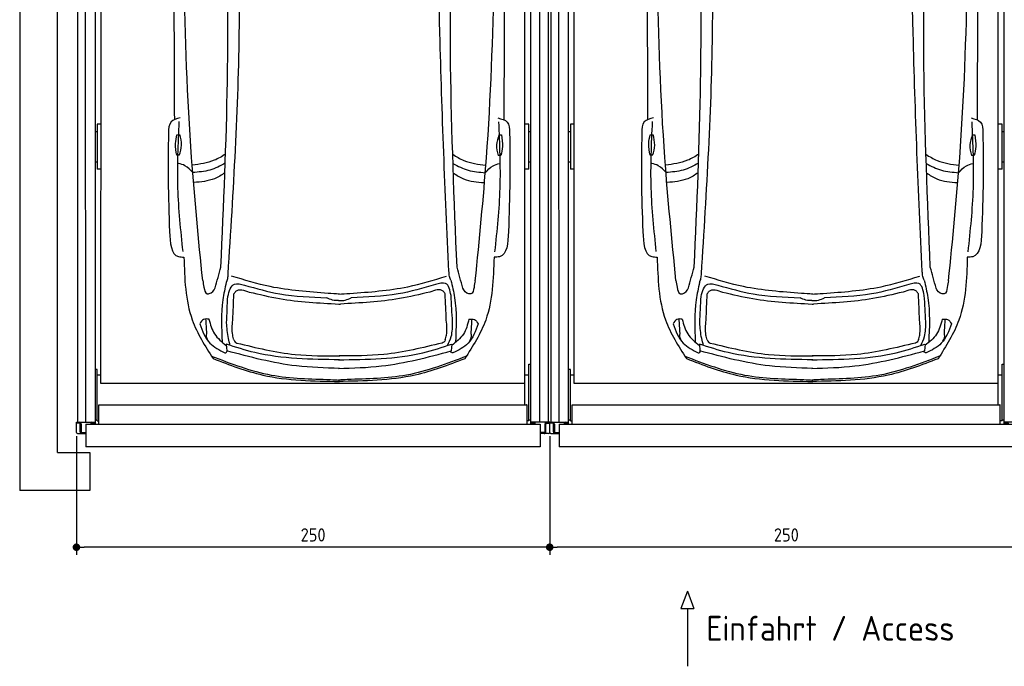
# Model space of a CAD drawing. Header units: millimetres. Extents: x 0 to 8418, y -929 to 5900.
# Tile 1 of 11: x 0 to 5201, y -929 to 2486. Entities that reach past the tile are written whole.
import ezdxf

# ---------------------------------------------------------------- set-up
doc = ezdxf.new("R2010")
doc.units = ezdxf.units.MM
doc.layers.add('4', color=3, linetype='Continuous')
for name, color, linetype, lineweight in [('car', 10, 'Continuous', 25), ('Gebäude', 7, 'Continuous', 25), ('Plattform', 7, 'Continuous', 25)]:
    doc.layers.add(name, color=color, linetype=linetype, lineweight=lineweight)
doc.styles.get("Standard").update_dxf_attribs({"font": 'ISOCP.SHX'})
doc.dimstyles.new('GEN-ISO', dxfattribs={"dimscale": 20, "dimtxt": 3.5, "dimasz": 2, "dimexe": 2, "dimexo": 1, "dimgap": 1.5, "dimtad": 1, "dimdec": 1, "dimlfac": 0.1, "dimdsep": 46, "dimtxsty": 'STANDARD', "dimblk": 'PUNKT', "dimcen": 2, "dimclrd": 256, "dimclre": 256, "dimclrt": 2, "dimadec": 0, "dimazin": 0, "dimtp": 0.1, "dimtm": 0.1, "dimtfac": 0.71, "dimtdec": 1, "dimtmove": 2, "dimatfit": 3, "dimldrblk": 'PUNKT', "dimfxl": 2, "dimtolj": 1, "dimarcsym": 0})

# ---------------------------------------------------------------- blocks, each defined once
blk = doc.blocks.new('*U44')
at = {"layer": 'car'}
for p, q in [((-596, 197.1), (-592.9, 161.4)), ((596.2, 196.6), (593, 160.9))]:
    blk.add_line(p, q, dxfattribs=at)
for points in [[(-855.6, 1302.8), (-840.6, 1302.8)], [(845.3, 1301.6), (858.2, 1301.3)], [(-843.2, 1194.2), (-856.2, 1194.2)], [(855.6, 1192.8), (840.6, 1193.1)]]:
    blk.add_lwpolyline(points, dxfattribs=at)
for points, knots in [([(-868.7, 3077.8), (-870.5, 2733.1), (-872.8, 2165.5), (-870.5, 1597.9), (-869.3, 1382.1)], [30.231792, 30.231792, 30.231792, 30.231792, 135.773846, 200.510428, 200.510428, 200.510428, 200.510428]), ([(-719.9, 532.3), (-741.2, 748.6), (-825.2, 1600.7), (-822.7, 2457.7), (-820.9, 3097.1)], [0, 0, 0, 0, 651.760698, 2567.87656, 2567.87656, 2567.87656, 2567.87656]), ([(720.3, 531.7), (741.8, 748), (826.6, 1600), (824.8, 2457), (823.5, 3096.4)], [0, 0, 0, 0, 651.760698, 2567.87656, 2567.87656, 2567.87656, 2567.87656]), ([(871.3, 3077.8), (872.8, 2728.1), (874.7, 2162.6), (871.9, 1597.2), (870.5, 1381.4)], [30.867502, 30.867502, 30.867502, 30.867502, 135.773846, 200.510428, 200.510428, 200.510428, 200.510428]), ([(580.3, 580), (561.7, 999.6), (527.8, 1763.9), (523.2, 2529), (521.2, 2874)], [0, 0, 0, 0, 1259.941445, 2295.01496, 2295.01496, 2295.01496, 2295.01496]), ([(-623.3, 604.1), (-608.8, 931.3), (-576.3, 1668.4), (-591.1, 2406.1), (-599.3, 2816.2)], [0, 0, 0, 0, 982.4164, 2212.74132, 2212.74132, 2212.74132, 2212.74132]), ([(-585.2, 568.2), (-557.6, 1005.1), (-509.4, 1766.4), (-533.7, 2528.7), (-544.1, 2853.5)], [0, 0, 0, 0, 1312.347302, 2286.809863, 2286.809863, 2286.809863, 2286.809863]), ([(623.8, 603.6), (609, 958.6), (578.3, 1695.7), (593.7, 2433.3), (601.7, 2815.7)], [0, 0, 0, 0, 1065.64856, 2212.719541, 2212.719541, 2212.719541, 2212.719541]), ([(-838.9, 1391.7), (-857.8, 1386.8), (-898, 1376.3), (-899.6, 1334.2), (-900.4, 1312)], [0, 0, 0, 0, 52.977364, 112.315044, 112.315044, 112.315044, 112.315044]), ([(-823.5, 685.4), (-835.3, 797.1), (-859.3, 1025.4), (-848.8, 1254.7), (-843.5, 1371.7)], [0, 0, 0, 0, 336.634843, 687.508242, 687.508242, 687.508242, 687.508242]), ([(824.1, 684.7), (835.9, 796.4), (860.1, 1024.7), (849.9, 1254), (844.6, 1371)], [0, 0, 0, 0, 336.634843, 687.508242, 687.508242, 687.508242, 687.508242]), ([(840.1, 1391), (859, 1386), (899.2, 1375.5), (900.7, 1333.5), (901.5, 1311.2)], [0, 0, 0, 0, 52.977364, 112.315044, 112.315044, 112.315044, 112.315044]), ([(-900.4, 1312), (-901.6, 1229.3), (-903.9, 1055.8), (-898, 882.3), (-894.9, 791.5)], [0, 0, 0, 0, 248.055751, 520.563277, 520.563277, 520.563277, 520.563277]), ([(-856.2, 1194.2), (-860.2, 1214.7), (-867.4, 1251), (-859.2, 1287), (-855.6, 1302.8)], [0, 0, 0, 0, 61.702274, 109.62737, 109.62737, 109.62737, 109.62737]), ([(-843.2, 1194.2), (-837.8, 1211.9), (-826.8, 1247.8), (-835.9, 1284.2), (-840.6, 1302.8)], [0, 0, 0, 0, 54.314538, 110.447745, 110.447745, 110.447745, 110.447745]), ([(845.3, 1301.6), (839.5, 1284), (827.8, 1248.3), (836.3, 1211.7), (840.6, 1193.1)], [0, 0, 0, 0, 54.314538, 110.447745, 110.447745, 110.447745, 110.447745]), ([(858.2, 1301.3), (861.8, 1280.8), (868.3, 1244.3), (859.4, 1208.5), (855.6, 1192.8)], [0, 0, 0, 0, 61.702274, 109.62737, 109.62737, 109.62737, 109.62737]), ([(901.5, 1311.2), (902.6, 1228.6), (904.8, 1055), (898.8, 881.6), (895.6, 790.8)], [0, 0, 0, 0, 248.055751, 520.563277, 520.563277, 520.563277, 520.563277]), ([(-599, 1200.5), (-618, 1187.5), (-671.8, 1156.1), (-735.1, 1147.2), (-774.8, 1141.6)], [7.448929, 7.448929, 7.448929, 7.448929, 14.333449, 26.290813, 26.290813, 26.290813, 26.290813]), ([(600.9, 1199.5), (619.6, 1186.6), (673.1, 1155.4), (736.1, 1146.6), (775.8, 1141)], [7.547649, 7.547649, 7.547649, 7.547649, 14.333449, 26.290813, 26.290813, 26.290813, 26.290813]), ([(-772.3, 1102.7), (-784.9, 1116.5), (-806.1, 1139.6), (-836, 1148), (-848, 1151.3)], [0, 0, 0, 0, 54.765289, 91.527008, 91.527008, 91.527008, 91.527008]), ([(-600.7, 1152.2), (-626.7, 1137), (-680.7, 1110.6), (-741.6, 1105.3), (-772.3, 1102.7)], [6.483065, 6.483065, 6.483065, 6.483065, 15.438065, 24.585476, 24.585476, 24.585476, 24.585476]), ([(602.5, 1151.2), (628.2, 1136.2), (682, 1110), (742.5, 1104.7), (773.2, 1102)], [6.572602, 6.572602, 6.572602, 6.572602, 15.438065, 24.585476, 24.585476, 24.585476, 24.585476]), ([(773.2, 1102), (785.9, 1115.8), (807.1, 1139), (837, 1147.3), (849, 1150.6)], [0, 0, 0, 0, 54.765289, 91.613946, 91.613946, 91.613946, 91.613946]), ([(-602.5, 1102.2), (-619.9, 1089.2), (-669.4, 1058.5), (-729.8, 1053.3), (-766.6, 1050.2)], [6.800586, 6.800586, 6.800586, 6.800586, 13.265249, 24.502716, 24.502716, 24.502716, 24.502716]), ([(604.2, 1101.1), (621.3, 1088.3), (670.6, 1057.9), (730.7, 1052.7), (767.5, 1049.5)], [6.892544, 6.892544, 6.892544, 6.892544, 13.265249, 24.502716, 24.502716, 24.502716, 24.502716]), ([(-894.9, 791.5), (-891.8, 730.8), (-888, 657.9), (-828.7, 656.6), (-818.8, 656.4)], [0, 0, 0, 0, 140.850131, 169.235796, 169.235796, 169.235796, 169.235796]), ([(895.6, 790.8), (892.4, 730.1), (888.6, 657.1), (829.3, 655.9), (819.4, 655.7)], [0, 0, 0, 0, 140.850131, 169.235796, 169.235796, 169.235796, 169.235796]), ([(-818.8, 656.4), (-815.4, 542.2), (-809.7, 348.7), (-706.8, 186.6), (-664.6, 120.2)], [0, 0, 0, 0, 334.52993, 566.921104, 566.921104, 566.921104, 566.921104]), ([(819.4, 655.7), (815.9, 541.5), (810, 348), (707, 186), (664.7, 119.6)], [0, 0, 0, 0, 334.52993, 566.921104, 566.921104, 566.921104, 566.921104]), ([(591.6, 533.8), (588.7, 540.5), (582.5, 554.8), (581.9, 570.4), (581.6, 578.7)], [0, 0, 0, 0, 21.711608, 46.374134, 46.374134, 46.374134, 46.374134]), ([(-719.9, 532.3), (-717.6, 521.4), (-712.8, 499), (-708.2, 464.2), (-694.3, 462.4), (-693.2, 462.3)], [0, 0, 0, 0, 35.919302, 74.031557, 77.204576, 77.204576, 77.204576, 77.204576]), ([(-595.3, 523.3), (-601.9, 492.5), (-624.4, 389), (-620.4, 282.8), (-617.6, 208.2)], [0, 0, 0, 0, 94.366193, 316.782017, 316.782017, 316.782017, 316.782017]), ([(-595.3, 523.3), (-592.3, 530), (-586.1, 544.3), (-585.5, 559.9), (-585.2, 568.2)], [0, 0, 0, 0, 21.711608, 46.374134, 46.374134, 46.374134, 46.374134]), ([(-56.9, 464.9), (-159.9, 472.2), (-333.7, 484.6), (-499.9, 535.7), (-567.7, 556.5)], [0, 0, 0, 0, 308.408492, 520.414911, 520.414911, 520.414911, 520.414911]), ([(57.3, 464.9), (160.3, 472.1), (334.1, 484.3), (500.4, 535.2), (568.2, 556)], [0, 0, 0, 0, 308.408492, 520.414911, 520.414911, 520.414911, 520.414911]), ([(592.1, 453), (586.4, 480.8), (576.3, 530.3), (529.8, 517.3), (509.6, 511.7)], [0, 0, 0, 0, 69.918957, 124.007969, 124.007969, 124.007969, 124.007969]), ([(591.6, 533.8), (598.8, 503.6), (624.3, 396.3), (619.1, 285.5), (615.4, 205.8)], [0, 0, 0, 0, 92.753902, 330.076226, 330.076226, 330.076226, 330.076226]), ([(720.3, 531.7), (718, 520.8), (713.2, 498.4), (708.6, 463.6), (694.7, 461.8), (693.6, 461.7)], [0, 0, 0, 0, 35.919302, 74.031557, 77.204576, 77.204576, 77.204576, 77.204576]), ([(-693.2, 462.3), (-690.8, 462.5), (-673.7, 464.1), (-658.1, 479.5), (-654.1, 493.6)], [0, 0, 0, 0, 7.400463, 51.385285, 51.385285, 51.385285, 51.385285]), ([(-587.2, 449.2), (-579.2, 477.5), (-565.2, 526.7), (-518.3, 514), (-498.3, 508.6)], [0, 0, 0, 0, 73.352898, 127.44191, 127.44191, 127.44191, 127.44191]), ([(-554.7, 463.2), (-551.4, 467.9), (-534, 492.8), (-500.6, 481.4), (-473.6, 472.1)], [0, 0, 0, 0, 16.670151, 87.364183, 87.364183, 87.364183, 87.364183]), ([(-498.3, 508.6), (-436.6, 490.8), (-295.1, 450), (-147.7, 444.9), (-64.5, 442)], [0, 0, 0, 0, 191.952394, 440.378972, 440.378972, 440.378972, 440.378972]), ([(-473.6, 472.1), (-420.5, 459.4), (-265.4, 422.5), (-106, 414.1), (-1.1, 408.6)], [0, 0, 0, 0, 163.555825, 477.487186, 477.487186, 477.487186, 477.487186]), ([(480.1, 472.1), (426.9, 459.4), (271.9, 422.5), (112.4, 414.1), (7.6, 408.6)], [0, 0, 0, 0, 163.555825, 477.487186, 477.487186, 477.487186, 477.487186]), ([(509.6, 511.7), (444.3, 492.5), (299.3, 449.9), (148, 444.8), (64.9, 442)], [0, 0, 0, 0, 203.31675, 451.743327, 451.743327, 451.743327, 451.743327]), ([(561.2, 463.1), (557.8, 467.9), (540.5, 492.8), (507.1, 481.3), (480.1, 472.1)], [0, 0, 0, 0, 16.670151, 87.364183, 87.364183, 87.364183, 87.364183]), ([(693.6, 461.7), (691.2, 461.9), (674.1, 463.5), (658.5, 479), (654.5, 493.1)], [0, 0, 0, 0, 7.400463, 51.385285, 51.385285, 51.385285, 51.385285]), ([(-1.8, 426.6), (-12.5, 426.8), (-34.5, 427.3), (-54.3, 437), (-64.5, 442)], [0, 0, 0, 0, 31.528731, 65.234557, 65.234557, 65.234557, 65.234557]), ([(-1.8, 426.6), (10.2, 426.6), (33.6, 426.7), (54.6, 437), (64.9, 442)], [0, 0, 0, 0, 35.520995, 69.226821, 69.226821, 69.226821, 69.226821]), ([(-1.1, 408.6), (0.3, 408.5), (3.2, 408.3), (6.1, 408.5), (7.6, 408.6)], [0, 0, 0, 0, 4.235461, 8.799002, 8.799002, 8.799002, 8.799002]), ([(-686.2, 328.4), (-696.6, 329.9), (-718.2, 332.8), (-729.2, 313.8), (-734.9, 304)], [0, 0, 0, 0, 28.797158, 59.6786, 59.6786, 59.6786, 59.6786]), ([(-686.5, 328.4), (-679.2, 300.8), (-664.4, 244.6), (-618.7, 208.7), (-595.4, 190.4)], [0, 0, 0, 0, 83.308532, 169.402132, 169.402132, 169.402132, 169.402132]), ([(-554.8, 219.2), (-557.3, 227.7), (-567, 261.3), (-563.4, 296.4), (-560.7, 322.7)], [0, 0, 0, 0, 26.522959, 104.304328, 104.304328, 104.304328, 104.304328]), ([(561.3, 219.2), (563.7, 227.7), (573.5, 261.2), (569.8, 296.4), (567.1, 322.6)], [0, 0, 0, 0, 26.522959, 104.304328, 104.304328, 104.304328, 104.304328]), ([(574.1, 189.5), (581.5, 205.2), (599.9, 244.7), (600.1, 288.5), (600.2, 314.9)], [0, 0, 0, 0, 51.645202, 129.398542, 129.398542, 129.398542, 129.398542]), ([(686.8, 327.8), (679.4, 300.2), (664.6, 244.1), (618.8, 208.2), (595.6, 189.9)], [0, 0, 0, 0, 83.308532, 169.402132, 169.402132, 169.402132, 169.402132]), ([(686.5, 327.8), (696.9, 329.3), (718.5, 332.2), (729.5, 313.2), (735.2, 303.4)], [0, 0, 0, 0, 28.797158, 59.6786, 59.6786, 59.6786, 59.6786]), ([(-735.2, 304), (-721.3, 266.5), (-695.9, 198), (-631.2, 165.5), (-602, 150.7)], [0, 0, 0, 0, 114.922722, 209.881319, 209.881319, 209.881319, 209.881319]), ([(-573.9, 189.9), (-577.5, 202.3), (-589, 241.4), (-591.7, 282.1), (-593.6, 310)], [0, 0, 0, 0, 38.448585, 121.967316, 121.967316, 121.967316, 121.967316]), ([(735.4, 303.4), (721.5, 265.9), (696.1, 197.4), (631.4, 164.9), (602.1, 150.2)], [0, 0, 0, 0, 114.922722, 209.881319, 209.881319, 209.881319, 209.881319]), ([(-690.4, 212.3), (-696.5, 224.2), (-703.6, 238.1), (-697.9, 251.8), (-697.9, 253.9)], [0, 0, 0, 0, 36.727695, 42.814175, 42.814175, 42.814175, 42.814175]), ([(-554.8, 219.2), (-553.1, 215), (-550, 207.4), (-542.6, 204.2), (-539.4, 202.7)], [0, 0, 0, 0, 13.079204, 23.364484, 23.364484, 23.364484, 23.364484]), ([(561.3, 219.2), (559.5, 214.9), (556.3, 207.1), (548.5, 204), (545, 202.6)], [0, 0, 0, 0, 13.079204, 24.121319, 24.121319, 24.121319, 24.121319]), ([(690.6, 211.7), (696.7, 223.6), (703.8, 237.5), (698.1, 251.2), (698.2, 253.3)], [0, 0, 0, 0, 36.727695, 42.814175, 42.814175, 42.814175, 42.814175]), ([(-602, 150.7), (-600.7, 150.9), (-595.2, 151.5), (-592.1, 156.6), (-589.8, 160.5)], [0, 0, 0, 0, 3.821179, 16.246783, 16.246783, 16.246783, 16.246783]), ([(2.5, 114.4), (-148.3, 116), (-352.6, 118.1), (-545.6, 180.7), (-596, 197.1)], [0, 0, 0, 0, 447.972098, 606.654283, 606.654283, 606.654283, 606.654283]), ([(2.5, 68.4), (-73.6, 70.8), (-275.5, 77.1), (-471.2, 128.2), (-592.9, 161.4)], [0, 0, 0, 0, 22.79473, 60.440533, 60.440533, 60.440533, 60.440533]), ([(-539.4, 202.7), (-437.1, 177.9), (-258, 134.4), (-73.9, 134.7), (5.1, 134.9)], [0, 0, 0, 0, 314.141742, 550.389065, 550.389065, 550.389065, 550.389065]), ([(-2.5, 68.4), (73.7, 70.7), (275.6, 76.9), (471.3, 127.8), (593, 160.9)], [0, 0, 0, 0, 22.79473, 60.440533, 60.440533, 60.440533, 60.440533]), ([(-2.4, 114.4), (148.4, 115.8), (352.7, 117.8), (545.7, 180.3), (596.2, 196.6)], [0, 0, 0, 0, 447.972098, 606.654283, 606.654283, 606.654283, 606.654283]), ([(545, 202.6), (442.7, 177.8), (263.6, 134.3), (79.5, 134.7), (0.5, 134.8)], [0, 0, 0, 0, 314.141742, 550.389065, 550.389065, 550.389065, 550.389065]), ([(602.1, 150.2), (600.8, 150.4), (595.3, 151), (592.2, 156.1), (589.9, 160)], [0, 0, 0, 0, 3.821179, 16.246783, 16.246783, 16.246783, 16.246783]), ([(-673.1, 133.6), (-569.3, 93.6), (-366.8, 15.6), (-133.1, 13.9), (-13, 8), (2.6, 7.2)], [0, 0, 0, 0, 331.171464, 645.410319, 692.125526, 692.125526, 692.125526, 692.125526]), ([(-664.6, 120.2), (-578, 87), (-364.1, 5), (-134.2, 1.9), (2.6, 0)], [0, 0, 0, 0, 276.566847, 682.500863, 682.500863, 682.500863, 682.500863]), ([(664.7, 119.6), (578, 86.5), (364.1, 4.7), (134.2, 1.7), (-2.6, 0)], [0, 0, 0, 0, 276.566847, 682.500863, 682.500863, 682.500863, 682.500863]), ([(673.2, 133.1), (569.3, 93.1), (366.8, 15.3), (133.1, 13.8), (13, 8), (-2.5, 7.2)], [0, 0, 0, 0, 331.171464, 645.410319, 692.125526, 692.125526, 692.125526, 692.125526])]:
    blk.add_open_spline(points, degree=3, knots=knots, dxfattribs=at)
for points in [[(-654.1, 493.6), (-643.8, 530.4), (-633.6, 567.3), (-623.3, 604.1)], [(654.5, 493.1), (644.3, 529.9), (634, 566.7), (623.8, 603.6)], [(-593.6, 310), (-591.5, 356.4), (-589.3, 402.8), (-587.2, 449.2)], [(-560.7, 322.7), (-558.7, 369.5), (-556.7, 416.3), (-554.7, 463.2)], [(2.5, 461.5), (-17.3, 462.7), (-37.1, 463.8), (-56.9, 464.9)], [(-2.1, 461.5), (17.7, 462.6), (37.5, 463.8), (57.3, 464.9)], [(567.1, 322.6), (565.1, 369.5), (563.1, 416.3), (561.2, 463.1)], [(600.2, 314.9), (597.5, 360.9), (594.8, 406.9), (592.1, 453)], [(-697.9, 253.9), (-699.6, 279.2), (-701.2, 304.6), (-702.9, 329.9)], [(698.2, 253.3), (699.8, 278.6), (701.5, 304), (703.1, 329.3)]]:
    blk.add_open_spline(points, degree=3, dxfattribs=at)
blk = doc.blocks.new('Gebäude_GL550_LP230')
at = {"layer": 'Gebäude'}
for p, q in [((0, 5900), (0, 200)), ((200, 200), (200, 5700)), ((0, 200), (0, 0)), ((200, 200), (370, 200)), ((370, 200), (370, 0)), ((370, 0), (0, 0))]:
    blk.add_line(p, q, dxfattribs=at)
blk = doc.blocks.new('6300_LP230_GL550')
at = {"layer": 'Plattform'}
for p, q in [((306.8, 360.1), (306.8, 5610.1)), ((349.8, 360.1), (344.8, 5610.1)), ((399.6, 350.1), (400, 5590.1)), ((2699.9, 350.1), (2699.9, 5599.5)), ((2748.4, 360.2), (2747.9, 5610.1)), ((2791.4, 5610.1), (2791.5, 360.1)), ((428.9, 564.5), (431, 5463.9)), ((2668.9, 452.1), (2668.9, 5463.2)), ((409.9, 1934), (409.9, 1695.7)), ((429.5, 1934), (409.9, 1934)), ((2689.9, 1934), (2668.9, 1934)), ((2689.9, 1695.7), (2689.9, 1934)), ((399.9, 1895), (409.9, 1895)), ((2689.9, 1895), (2699.9, 1895)), ((399.9, 1734.2), (409.9, 1734.2)), ((2689.9, 1734.2), (2699.9, 1734.2)), ((429.4, 1695.7), (409.9, 1695.7)), ((2689.9, 1695.7), (2668.9, 1695.7)), ((409.9, 638.4), (399.9, 638.4)), ((409.9, 481.6), (409.9, 638.4)), ((2689.9, 666.8), (2689.9, 667.2)), ((2689.9, 667.2), (2689.9, 667.2)), ((2689.9, 667.2), (2699.9, 667.2)), ((2689.9, 666.7), (2689.9, 666.8)), ((2689.9, 666.7), (2689.9, 666.7)), ((2689.9, 666.3), (2689.9, 666.7)), ((2689.9, 366.9), (2689.9, 666.3)), ((428.9, 608.1), (409.9, 608.1)), ((2689.9, 608.1), (2668.9, 608.1)), ((2668.9, 564.5), (428.9, 564.5)), ((409.9, 366.9), (409.9, 481.6)), ((418.3, 350.1), (417.9, 450.2)), ((419.9, 452.1), (2677.9, 452.1)), ((2679.9, 350.1), (2679.9, 450.2)), ((399.9, 371.9), (409.9, 371.9)), ((409.9, 366.9), (417.9, 366.9)), ((2689.9, 366.9), (2679.9, 366.9)), ((2689.9, 371.9), (2699.9, 371.9)), ((299.9, 306.1), (299.9, 360.1)), ((299.9, 360.1), (399.3, 360.1)), ((314.3, 355.1), (299.9, 355.1)), ((319.3, 310.1), (319.3, 350.1)), ((324.3, 350.1), (324.3, 310.1)), ((399.6, 355.1), (384.3, 355.1)), ((2799.9, 360.1), (2699.9, 360.1)), ((2699.9, 355.1), (2714.9, 355.1)), ((2774.9, 350.1), (2774.9, 310.1)), ((2779.9, 310.1), (2779.9, 350.1)), ((2784.6, 355.1), (2799.9, 355.1)), ((2799.9, 306.1), (2799.9, 360.1)), ((305.9, 300.1), (349.3, 300.1)), ((329.3, 305.1), (349.3, 305.1)), ((2769.9, 305.1), (2749.9, 305.1)), ((2793.9, 300.1), (2749.9, 300.1))]:
    blk.add_line(p, q, dxfattribs=at)
at = {"layer": 'Plattform', "color": 200}
for p, q in [((349.3, 350.1), (2749.9, 350.1)), ((349.3, 350.1), (349.3, 230.1)), ((2749.9, 350.1), (2749.9, 230.1)), ((2749.9, 230.1), (349.3, 230.1))]:
    blk.add_line(p, q, dxfattribs=at)
at = {"layer": 'Plattform'}
for centre, radius, start, end in [((314.3, 350.1), 5, 0, 90), ((314.3, 350.1), 10, 30, 87.3415), ((314.3, 350.1), 10, 0, 29.9264), ((384.3, 350.1), 10, 93.6319, 180), ((384.3, 350.1), 5, 90, 180), ((2714.9, 350.1), 5, 0, 90), ((2714.9, 350.1), 10, 0, 86.3681), ((2784.9, 350.1), 10, 150.0736, 180), ((2784.9, 350.1), 10, 93.6319, 150), ((2784.9, 350.1), 5, 93.4991, 180), ((305.9, 306.1), 6, 180, 270), ((329.3, 310.1), 10, 180, 270), ((329.3, 310.1), 5, 180, 270), ((2769.9, 310.1), 5, 270, 0), ((2769.9, 310.1), 10, 270, 0), ((2793.9, 306.1), 6, 270, 0)]:
    blk.add_arc(centre, radius, start, end, dxfattribs=at)
at = {"layer": 'Plattform', "extrusion": (0, 0, -1)}
blk.add_ellipse((419.9, 450.2), major_axis=(-2, 0), ratio=0.948324, start_param=0, end_param=1.570796, dxfattribs=at)
at = {"layer": 'Plattform'}
blk.add_ellipse((2677.9, 450.2), major_axis=(2, 0), ratio=0.948324, start_param=0, end_param=1.570796, dxfattribs=at)
blk = doc.blocks.new('U21')
at = {"layer": 'car'}
for p, q in [((1090.5, 772.7), (1093.6, 737)), ((2282.6, 772.2), (2279.5, 736.5))]:
    blk.add_line(p, q, dxfattribs=at)
for points in [[(830.9, 1878.4), (845.9, 1878.4)], [(2531.7, 1877.2), (2544.7, 1876.9)], [(843.2, 1769.8), (830.3, 1769.8)], [(2542, 1768.4), (2527.1, 1768.7)]]:
    blk.add_lwpolyline(points, dxfattribs=at)
for points, knots in [([(817.8, 3653.4), (816, 3308.7), (813.6, 2741.1), (815.9, 2173.5), (817.1, 1957.7)], [30.231792, 30.231792, 30.231792, 30.231792, 135.773846, 200.510428, 200.510428, 200.510428, 200.510428]), ([(966.6, 1108), (945.3, 1324.2), (861.3, 2176.4), (863.8, 3033.3), (865.6, 3672.7)], [0, 0, 0, 0, 651.760698, 2567.87656, 2567.87656, 2567.87656, 2567.87656]), ([(2406.8, 1107.4), (2428.3, 1323.6), (2513, 2175.7), (2511.3, 3032.6), (2510, 3672.1)], [0, 0, 0, 0, 651.760698, 2567.87656, 2567.87656, 2567.87656, 2567.87656]), ([(2557.8, 3653.4), (2559.3, 3303.7), (2561.1, 2738.3), (2558.4, 2172.8), (2557, 1957)], [30.867502, 30.867502, 30.867502, 30.867502, 135.773846, 200.510428, 200.510428, 200.510428, 200.510428]), ([(2266.8, 1155.6), (2248.2, 1575.2), (2214.3, 2339.5), (2209.7, 3104.6), (2207.6, 3449.7)], [0, 0, 0, 0, 1259.941445, 2295.01496, 2295.01496, 2295.01496, 2295.01496]), ([(1063.2, 1179.7), (1077.6, 1507), (1110.2, 2244), (1095.4, 2981.7), (1087.1, 3391.8)], [0, 0, 0, 0, 982.4164, 2212.74132, 2212.74132, 2212.74132, 2212.74132]), ([(1101.2, 1143.8), (1128.9, 1580.7), (1177.1, 2342), (1152.8, 3104.3), (1142.4, 3429.1)], [0, 0, 0, 0, 1312.347302, 2286.809863, 2286.809863, 2286.809863, 2286.809863]), ([(2310.3, 1179.2), (2295.5, 1534.2), (2264.8, 2271.3), (2280.2, 3008.9), (2288.2, 3391.3)], [0, 0, 0, 0, 1065.64856, 2212.719541, 2212.719541, 2212.719541, 2212.719541]), ([(847.6, 1967.3), (828.6, 1962.4), (788.5, 1951.9), (786.9, 1909.9), (786, 1887.6)], [0, 0, 0, 0, 52.977364, 112.315044, 112.315044, 112.315044, 112.315044]), ([(863, 1261), (851.2, 1372.8), (827.2, 1601), (837.7, 1830.3), (843, 1947.4)], [0, 0, 0, 0, 336.634843, 687.508242, 687.508242, 687.508242, 687.508242]), ([(2510.6, 1260.3), (2522.4, 1372.1), (2546.6, 1600.3), (2536.3, 1829.6), (2531.1, 1946.6)], [0, 0, 0, 0, 336.634843, 687.508242, 687.508242, 687.508242, 687.508242]), ([(2526.5, 1966.6), (2545.5, 1961.7), (2585.6, 1951.1), (2587.2, 1909.1), (2588, 1886.9)], [0, 0, 0, 0, 52.977364, 112.315044, 112.315044, 112.315044, 112.315044]), ([(786, 1887.6), (784.9, 1804.9), (782.5, 1631.4), (788.5, 1458), (791.6, 1367.2)], [0, 0, 0, 0, 248.055751, 520.563277, 520.563277, 520.563277, 520.563277]), ([(830.3, 1769.8), (826.3, 1790.3), (819.1, 1826.6), (827.3, 1862.6), (830.9, 1878.4)], [0, 0, 0, 0, 61.702274, 109.62737, 109.62737, 109.62737, 109.62737]), ([(843.2, 1769.8), (848.7, 1787.5), (859.7, 1823.4), (850.5, 1859.8), (845.9, 1878.4)], [0, 0, 0, 0, 54.314538, 110.447745, 110.447745, 110.447745, 110.447745]), ([(2531.7, 1877.2), (2526, 1859.6), (2514.3, 1823.9), (2522.8, 1787.3), (2527.1, 1768.7)], [0, 0, 0, 0, 54.314538, 110.447745, 110.447745, 110.447745, 110.447745]), ([(2544.7, 1876.9), (2548.3, 1856.4), (2554.8, 1819.9), (2545.9, 1784.1), (2542, 1768.4)], [0, 0, 0, 0, 61.702274, 109.62737, 109.62737, 109.62737, 109.62737]), ([(2588, 1886.9), (2589.1, 1804.2), (2591.3, 1630.6), (2585.2, 1457.2), (2582, 1366.4)], [0, 0, 0, 0, 248.055751, 520.563277, 520.563277, 520.563277, 520.563277]), ([(1087.4, 1776.2), (1068.4, 1763.1), (1014.7, 1731.7), (951.4, 1722.8), (911.6, 1717.3)], [7.448929, 7.448929, 7.448929, 7.448929, 14.333449, 26.290813, 26.290813, 26.290813, 26.290813]), ([(2287.3, 1775.1), (2306.1, 1762.3), (2359.6, 1731.1), (2422.6, 1722.2), (2462.3, 1716.6)], [7.547649, 7.547649, 7.547649, 7.547649, 14.333449, 26.290813, 26.290813, 26.290813, 26.290813]), ([(914.2, 1678.3), (901.5, 1692.1), (880.4, 1715.2), (850.5, 1723.6), (838.5, 1726.9)], [0, 0, 0, 0, 54.765289, 91.527008, 91.527008, 91.527008, 91.527008]), ([(1085.8, 1727.8), (1059.7, 1712.6), (1005.8, 1686.2), (944.9, 1681), (914.2, 1678.3)], [6.483065, 6.483065, 6.483065, 6.483065, 15.438065, 24.585476, 24.585476, 24.585476, 24.585476]), ([(2288.9, 1726.9), (2314.7, 1711.8), (2368.4, 1685.6), (2429, 1680.3), (2459.7, 1677.6)], [6.572602, 6.572602, 6.572602, 6.572602, 15.438065, 24.585476, 24.585476, 24.585476, 24.585476]), ([(2459.7, 1677.6), (2472.4, 1691.5), (2493.5, 1714.6), (2523.5, 1722.9), (2535.5, 1726.2)], [0, 0, 0, 0, 54.765289, 91.613946, 91.613946, 91.613946, 91.613946]), ([(1084, 1677.8), (1066.6, 1664.8), (1017, 1634.1), (956.7, 1629), (919.9, 1625.8)], [6.800586, 6.800586, 6.800586, 6.800586, 13.265249, 24.502716, 24.502716, 24.502716, 24.502716]), ([(2290.7, 1676.7), (2307.8, 1664), (2357.1, 1633.5), (2417.1, 1628.3), (2454, 1625.2)], [6.892544, 6.892544, 6.892544, 6.892544, 13.265249, 24.502716, 24.502716, 24.502716, 24.502716]), ([(791.6, 1367.2), (794.7, 1306.5), (798.5, 1233.5), (857.7, 1232.3), (867.7, 1232)], [0, 0, 0, 0, 140.850131, 169.235796, 169.235796, 169.235796, 169.235796]), ([(2582, 1366.4), (2578.9, 1305.7), (2575, 1232.8), (2515.8, 1231.6), (2505.8, 1231.4)], [0, 0, 0, 0, 140.850131, 169.235796, 169.235796, 169.235796, 169.235796]), ([(867.7, 1232), (871, 1117.9), (876.8, 924.3), (979.7, 762.3), (1021.8, 695.8)], [0, 0, 0, 0, 334.52993, 566.921104, 566.921104, 566.921104, 566.921104]), ([(2505.8, 1231.4), (2502.4, 1117.2), (2496.5, 923.6), (2393.4, 761.7), (2351.2, 695.3)], [0, 0, 0, 0, 334.52993, 566.921104, 566.921104, 566.921104, 566.921104]), ([(2278.1, 1109.4), (2275.2, 1116.1), (2269, 1130.4), (2268.4, 1146), (2268.1, 1154.3)], [0, 0, 0, 0, 21.711608, 46.374134, 46.374134, 46.374134, 46.374134]), ([(966.6, 1108), (968.9, 1097.1), (973.7, 1074.6), (978.3, 1039.8), (992.2, 1038.1), (993.2, 1037.9)], [0, 0, 0, 0, 35.919302, 74.031557, 77.204576, 77.204576, 77.204576, 77.204576]), ([(1091.2, 1098.9), (1084.5, 1068.1), (1062.1, 964.7), (1066.1, 858.4), (1068.9, 783.8)], [0, 0, 0, 0, 94.366193, 316.782017, 316.782017, 316.782017, 316.782017]), ([(1091.2, 1098.9), (1094.1, 1105.6), (1100.3, 1119.9), (1100.9, 1135.5), (1101.2, 1143.8)], [0, 0, 0, 0, 21.711608, 46.374134, 46.374134, 46.374134, 46.374134]), ([(1099.3, 1024.8), (1107.3, 1053.1), (1121.2, 1102.4), (1168.2, 1089.6), (1188.1, 1084.2)], [0, 0, 0, 0, 73.352898, 127.44191, 127.44191, 127.44191, 127.44191]), ([(1629.6, 1040.6), (1526.6, 1047.9), (1352.8, 1060.2), (1186.5, 1111.3), (1118.8, 1132.1)], [0, 0, 0, 0, 308.408492, 520.414911, 520.414911, 520.414911, 520.414911]), ([(1743.7, 1040.5), (1846.7, 1047.7), (2020.5, 1059.9), (2186.9, 1110.9), (2254.6, 1131.6)], [0, 0, 0, 0, 308.408492, 520.414911, 520.414911, 520.414911, 520.414911]), ([(2278.6, 1028.6), (2272.9, 1056.5), (2262.7, 1105.9), (2216.3, 1092.9), (2196.1, 1087.3)], [0, 0, 0, 0, 69.918957, 124.007969, 124.007969, 124.007969, 124.007969]), ([(2278.1, 1109.4), (2285.3, 1079.3), (2310.8, 971.9), (2305.6, 861.1), (2301.9, 781.4)], [0, 0, 0, 0, 92.753902, 330.076226, 330.076226, 330.076226, 330.076226]), ([(2406.8, 1107.4), (2404.5, 1096.5), (2399.7, 1074), (2395, 1039.2), (2381.2, 1037.5), (2380.1, 1037.3)], [0, 0, 0, 0, 35.919302, 74.031557, 77.204576, 77.204576, 77.204576, 77.204576]), ([(993.2, 1037.9), (995.7, 1038.2), (1012.7, 1039.7), (1028.4, 1055.1), (1032.4, 1069.2)], [0, 0, 0, 0, 7.400463, 51.385285, 51.385285, 51.385285, 51.385285]), ([(1131.8, 1038.8), (1135.1, 1043.5), (1152.4, 1068.4), (1185.8, 1057), (1212.9, 1047.7)], [0, 0, 0, 0, 16.670151, 87.364183, 87.364183, 87.364183, 87.364183]), ([(1188.1, 1084.2), (1249.8, 1066.4), (1391.4, 1025.6), (1538.8, 1020.5), (1622, 1017.7)], [0, 0, 0, 0, 191.952394, 440.378972, 440.378972, 440.378972, 440.378972]), ([(1212.9, 1047.7), (1266, 1035.1), (1421, 998.1), (1580.5, 989.7), (1685.3, 984.2)], [0, 0, 0, 0, 163.555825, 477.487186, 477.487186, 477.487186, 477.487186]), ([(2166.5, 1047.7), (2113.4, 1035), (1958.3, 998.1), (1798.9, 989.7), (1694.1, 984.2)], [0, 0, 0, 0, 163.555825, 477.487186, 477.487186, 477.487186, 477.487186]), ([(2196.1, 1087.3), (2130.8, 1068.1), (1985.7, 1025.5), (1834.5, 1020.4), (1751.3, 1017.6)], [0, 0, 0, 0, 203.31675, 451.743327, 451.743327, 451.743327, 451.743327]), ([(2247.6, 1038.8), (2244.3, 1043.5), (2227, 1068.4), (2193.5, 1056.9), (2166.5, 1047.7)], [0, 0, 0, 0, 16.670151, 87.364183, 87.364183, 87.364183, 87.364183]), ([(2380.1, 1037.3), (2377.6, 1037.6), (2360.6, 1039.2), (2344.9, 1054.6), (2340.9, 1068.7)], [0, 0, 0, 0, 7.400463, 51.385285, 51.385285, 51.385285, 51.385285]), ([(1684.6, 1002.2), (1674, 1002.4), (1652, 1002.9), (1632.2, 1012.6), (1622, 1017.7)], [0, 0, 0, 0, 31.528731, 65.234557, 65.234557, 65.234557, 65.234557]), ([(1684.6, 1002.2), (1696.7, 1002.3), (1720.1, 1002.4), (1741.1, 1012.6), (1751.3, 1017.6)], [0, 0, 0, 0, 35.520995, 69.226821, 69.226821, 69.226821, 69.226821]), ([(1685.3, 984.2), (1686.7, 984.1), (1689.7, 984), (1692.6, 984.1), (1694.1, 984.2)], [0, 0, 0, 0, 4.235461, 8.799002, 8.799002, 8.799002, 8.799002]), ([(1000.3, 904), (989.8, 905.5), (968.3, 908.4), (957.2, 889.5), (951.5, 879.6)], [0, 0, 0, 0, 28.797158, 59.6786, 59.6786, 59.6786, 59.6786]), ([(1000, 904), (1007.3, 876.4), (1022.1, 820.2), (1067.8, 784.3), (1091, 766)], [0, 0, 0, 0, 83.308532, 169.402132, 169.402132, 169.402132, 169.402132]), ([(1112.5, 765.6), (1108.9, 777.9), (1097.5, 817), (1094.7, 857.7), (1092.9, 885.7)], [0, 0, 0, 0, 38.448585, 121.967316, 121.967316, 121.967316, 121.967316]), ([(1131.6, 794.8), (1129.2, 803.3), (1119.5, 836.9), (1123.1, 872.1), (1125.8, 898.3)], [0, 0, 0, 0, 26.522959, 104.304328, 104.304328, 104.304328, 104.304328]), ([(2247.7, 794.8), (2250.2, 803.3), (2259.9, 836.9), (2256.3, 872), (2253.6, 898.3)], [0, 0, 0, 0, 26.522959, 104.304328, 104.304328, 104.304328, 104.304328]), ([(2260.6, 765.1), (2267.9, 780.8), (2286.4, 820.3), (2286.5, 864.1), (2286.6, 890.5)], [0, 0, 0, 0, 51.645202, 129.398542, 129.398542, 129.398542, 129.398542]), ([(2373.2, 903.5), (2365.9, 875.8), (2351.1, 819.7), (2305.3, 783.8), (2282.1, 765.5)], [0, 0, 0, 0, 83.308532, 169.402132, 169.402132, 169.402132, 169.402132]), ([(2372.9, 903.5), (2383.4, 904.9), (2405, 907.8), (2416, 888.8), (2421.6, 879)], [0, 0, 0, 0, 28.797158, 59.6786, 59.6786, 59.6786, 59.6786]), ([(951.3, 879.6), (965.2, 842.1), (990.5, 773.7), (1055.2, 741.1), (1084.5, 726.4)], [0, 0, 0, 0, 114.922722, 209.881319, 209.881319, 209.881319, 209.881319]), ([(2421.9, 879), (2408, 841.5), (2382.6, 773.1), (2317.8, 740.6), (2288.6, 725.9)], [0, 0, 0, 0, 114.922722, 209.881319, 209.881319, 209.881319, 209.881319]), ([(996.1, 787.9), (990, 799.8), (982.9, 813.7), (988.6, 827.5), (988.5, 829.5)], [0, 0, 0, 0, 36.727695, 42.814175, 42.814175, 42.814175, 42.814175]), ([(1131.6, 794.8), (1133.4, 790.6), (1136.5, 783.1), (1143.9, 779.8), (1147.1, 778.3)], [0, 0, 0, 0, 13.079204, 23.364484, 23.364484, 23.364484, 23.364484]), ([(2247.7, 794.8), (2246, 790.5), (2242.8, 782.7), (2235, 779.7), (2231.4, 778.3)], [0, 0, 0, 0, 13.079204, 24.121319, 24.121319, 24.121319, 24.121319]), ([(2377.1, 787.3), (2383.1, 799.2), (2390.2, 813.1), (2384.5, 826.9), (2384.6, 828.9)], [0, 0, 0, 0, 36.727695, 42.814175, 42.814175, 42.814175, 42.814175]), ([(1084.5, 726.4), (1085.8, 726.5), (1091.3, 727.1), (1094.4, 732.2), (1096.7, 736.2)], [0, 0, 0, 0, 3.821179, 16.246783, 16.246783, 16.246783, 16.246783]), ([(1689, 690), (1538.1, 691.6), (1333.8, 693.7), (1140.9, 756.3), (1090.5, 772.7)], [0, 0, 0, 0, 447.972098, 606.654283, 606.654283, 606.654283, 606.654283]), ([(1689, 644), (1612.9, 646.4), (1411, 652.7), (1215.3, 703.8), (1093.6, 737)], [0, 0, 0, 0, 22.79473, 60.440533, 60.440533, 60.440533, 60.440533]), ([(1147.1, 778.3), (1249.3, 753.5), (1428.5, 710), (1612.5, 710.4), (1691.5, 710.5)], [0, 0, 0, 0, 314.141742, 550.389065, 550.389065, 550.389065, 550.389065]), ([(1684, 690), (1834.9, 691.5), (2039.2, 693.4), (2232.2, 755.9), (2282.6, 772.2)], [0, 0, 0, 0, 447.972098, 606.654283, 606.654283, 606.654283, 606.654283]), ([(1684, 644), (1760.1, 646.3), (1962, 652.5), (2157.7, 703.4), (2279.5, 736.5)], [0, 0, 0, 0, 22.79473, 60.440533, 60.440533, 60.440533, 60.440533]), ([(2231.4, 778.3), (2129.2, 753.4), (1950.1, 709.9), (1766, 710.3), (1687, 710.5)], [0, 0, 0, 0, 314.141742, 550.389065, 550.389065, 550.389065, 550.389065]), ([(2288.6, 725.9), (2287.3, 726), (2281.7, 726.6), (2278.7, 731.7), (2276.4, 735.7)], [0, 0, 0, 0, 3.821179, 16.246783, 16.246783, 16.246783, 16.246783]), ([(1013.3, 709.3), (1117.2, 669.2), (1319.7, 591.2), (1553.4, 589.5), (1673.5, 583.6), (1689, 582.9)], [0, 0, 0, 0, 331.171464, 645.410319, 692.125526, 692.125526, 692.125526, 692.125526]), ([(1021.8, 695.8), (1108.5, 662.6), (1322.4, 580.7), (1552.3, 577.5), (1689, 575.6)], [0, 0, 0, 0, 276.566847, 682.500863, 682.500863, 682.500863, 682.500863]), ([(2359.7, 708.7), (2255.8, 668.7), (2053.3, 590.9), (1819.6, 589.4), (1699.5, 583.6), (1683.9, 582.9)], [0, 0, 0, 0, 331.171464, 645.410319, 692.125526, 692.125526, 692.125526, 692.125526]), ([(2351.2, 695.3), (2264.5, 662.1), (2050.6, 580.4), (1820.7, 577.4), (1683.9, 575.6)], [0, 0, 0, 0, 276.566847, 682.500863, 682.500863, 682.500863, 682.500863])]:
    blk.add_open_spline(points, degree=3, knots=knots, dxfattribs=at)
for points in [[(1032.4, 1069.2), (1042.7, 1106.1), (1052.9, 1142.9), (1063.2, 1179.7)], [(2340.9, 1068.7), (2330.7, 1105.5), (2320.5, 1142.4), (2310.3, 1179.2)], [(1688.9, 1037.1), (1669.2, 1038.3), (1649.4, 1039.4), (1629.6, 1040.6)], [(1684.4, 1037.1), (1704.2, 1038.3), (1723.9, 1039.4), (1743.7, 1040.5)], [(1092.9, 885.7), (1095, 932), (1097.1, 978.4), (1099.3, 1024.8)], [(1125.8, 898.3), (1127.8, 945.1), (1129.8, 992), (1131.8, 1038.8)], [(2253.6, 898.3), (2251.6, 945.1), (2249.6, 991.9), (2247.6, 1038.8)], [(2286.6, 890.5), (2283.9, 936.5), (2281.3, 982.6), (2278.6, 1028.6)], [(988.5, 829.5), (986.9, 854.8), (985.2, 880.2), (983.6, 905.6)], [(2384.6, 828.9), (2386.3, 854.3), (2387.9, 879.6), (2389.6, 905)]]:
    blk.add_open_spline(points, degree=3, dxfattribs=at)
blk = doc.blocks.new('PUNKT')
at = {"layer": '4', "color": 0, "linetype": 'ByBlock'}
blk.add_line((-0.5, 0), (-1, 0), dxfattribs=at)
at = {"layer": '4', "color": 0, "linetype": 'ByBlock', "const_width": 0.5}
blk.add_lwpolyline([(-0.25, 0, 1), (0.25, 0, 1)], format="xyb", close=True, dxfattribs=at)
blk = doc.blocks.new('*D51')
at = {"layer": '4', "lineweight": -2, "transparency": 16777216}
for p, q in [((2799.9, 286.1), (2799.9, -340)), ((5300, 286.1), (5300, -340)), ((5260, -300), (2839.9, -300))]:
    blk.add_line(p, q, dxfattribs=at)
at = {"layer": 'Defpoints', "color": 0, "transparency": 16777216}
for p in [(2799.9, 306.1), (5300, 306.1), (2799.9, -300)]:
    blk.add_point(p, dxfattribs=at)
at = {"layer": '4', "lineweight": -2, "transparency": 16777216, "xscale": 40, "yscale": 40, "zscale": 40, "rotation": 180}
blk.add_blockref('PUNKT', (2799.9, -300), dxfattribs=at)
at = {"layer": '4', "lineweight": -2, "transparency": 16777216, "xscale": 40, "yscale": 40, "zscale": 40}
blk.add_blockref('PUNKT', (5300, -300), dxfattribs=at)
at = {"layer": '4', "color": 2, "transparency": 16777216, "insert": (4050, -235), "char_height": 70, "attachment_point": 5}
blk.add_mtext('250', dxfattribs=at)
blk = doc.blocks.new('*D52')
at = {"layer": '4', "lineweight": -2, "transparency": 16777216}
for p, q in [((299.9, 286.1), (299.9, -340)), ((2799.9, 286.1), (2799.9, -340)), ((2759.9, -300), (339.9, -300))]:
    blk.add_line(p, q, dxfattribs=at)
at = {"layer": 'Defpoints', "color": 0, "transparency": 16777216}
for p in [(299.9, 306.1), (2799.9, 306.1), (299.9, -300)]:
    blk.add_point(p, dxfattribs=at)
at = {"layer": '4', "lineweight": -2, "transparency": 16777216, "xscale": 40, "yscale": 40, "zscale": 40, "rotation": 180}
blk.add_blockref('PUNKT', (299.9, -300), dxfattribs=at)
at = {"layer": '4', "lineweight": -2, "transparency": 16777216, "xscale": 40, "yscale": 40, "zscale": 40}
blk.add_blockref('PUNKT', (2799.9, -300), dxfattribs=at)
at = {"layer": '4', "color": 2, "transparency": 16777216, "insert": (1549.9, -235), "char_height": 70, "attachment_point": 5}
blk.add_mtext('250', dxfattribs=at)

msp = doc.modelspace()

# ---------------------------------------------------------------- linework, layer by layer
for p, q in [((3526.87, -531.46), (3492.36, -624.16)), ((3526.87, -531.46), (3561.37, -624.16)), ((3492.36, -624.16), (3561.37, -624.16)), ((3526.87, -624.16), (3526.87, -928.79))]:
    msp.add_line(p, q)

# ---------------------------------------------------------------- block references
for name, p in [('Gebäude_GL550_LP230', (0, 0)), ('6300_LP230_GL550', (0, 0)), ('6300_LP230_GL550', (2500.03, -0.01))]:
    msp.add_blockref(name, p)
at = {"layer": 'car'}
for name, p in [('U21', (0, 0)), ('*U44', (4186.5, 575.61))]:
    msp.add_blockref(name, p, dxfattribs=at)

# ---------------------------------------------------------------- texts
msp.add_text('Einfahrt / Access', height=131.25).set_placement((3627.28, -793.74))

# ---------------------------------------------------------------- dimensions: what is measured, and where the dimension line sits
at = {"layer": '4'}
for base, p1, p2, override, picture, middle in [((299.91, -300), (2799.94, 306.12), (299.91, 306.13), {"dimtol": 0, "dimlim": 0, "dimtp": 0.1, "dimtm": 0.1, "dimtfac": 0.71, "dimtdec": 3, "dimtolj": 0, "dimtzin": 8}, '*D52', (1549.92, -234.99)), ((2799.94, -300), (5299.97, 306.11), (2799.94, 306.13), {"dimtdec": 3, "dimtolj": 0}, '*D51', (4049.95, -234.99))]:
    dim = msp.add_linear_dim(base=base, p1=p1, p2=p2, angle=0, dimstyle='GEN-ISO', override=override, dxfattribs=at)
    dim.commit()
    dim.dimension.update_dxf_attribs({"geometry": picture, "text_midpoint": middle})

doc.saveas('drawing.dxf')
